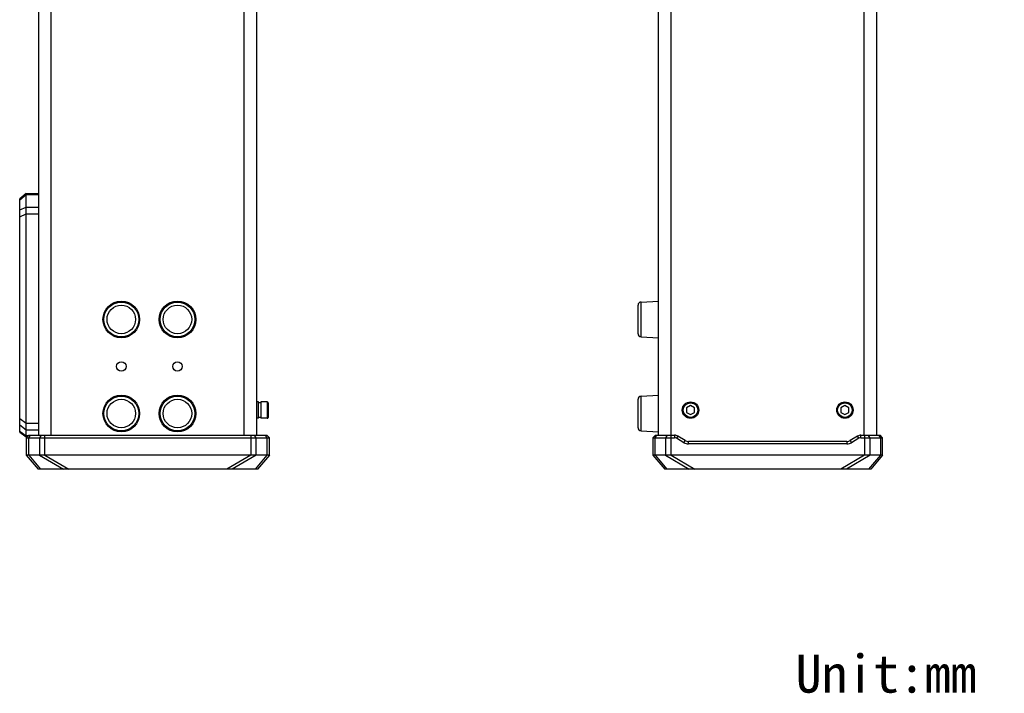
# Model space of a CAD drawing. Header units: millimetres. Extents: x 100 to 429, y 82 to 393.
# Tile 5 of 26: x 274 to 429, y 82 to 189. Entities that reach past the tile are written whole.
import ezdxf

# ---------------------------------------------------------------- set-up
doc = ezdxf.new("R2010")
doc.units = ezdxf.units.MM
doc.header["$LTSCALE"] = 32.67
doc.layers.add('00_COMPONENTS', color=7, linetype='CONTINUOUS')
doc.layers.add('_000-X55_ASM_18_1', color=7, linetype='CONTINUOUS')
doc.styles.get("Standard").update_dxf_attribs({"font": 'simfang.ttf'})

msp = doc.modelspace()

# ---------------------------------------------------------------- linework, layer by layer
at = {"layer": '00_COMPONENTS', "color": 7}
for p, q in [((276.7952, 123.0002), (276.7952, 365.683)), ((409.2656, 123.0002), (409.2656, 365.683)), ((311.2952, 123.0002), (311.2952, 205.5916)), ((374.7656, 123.0002), (374.7656, 205.5916)), ((274.7952, 161.2528), (273.7952, 160.3868)), ((273.7952, 123.4666), (273.7952, 160.3868)), ((274.7952, 161.2528), (276.7952, 161.2528)), ((274.7952, 122.7166), (274.7952, 161.2528)), ((371.5156, 139.0514), (371.5156, 143.5618)), ((371.9894, 144.0611), (374.7656, 144.2066)), ((371.9894, 138.5521), (374.7656, 138.4066)), ((371.9894, 129.1811), (374.7656, 129.3266)), ((311.5452, 128.2666), (311.2952, 128.2666)), ((311.5452, 125.6666), (311.5452, 128.2666)), ((311.9202, 128.1166), (311.5452, 128.1166)), ((312.8952, 128.2666), (311.9202, 128.2666)), ((311.9202, 128.2666), (311.9202, 125.6666)), ((313.0452, 128.1166), (313.0452, 125.8166)), ((371.5156, 124.1714), (371.5156, 128.6818)), ((379.8156, 127.6883), (379.1906, 127.3274)), ((380.4406, 127.3274), (379.8156, 127.6883)), ((404.2156, 127.6883), (403.5906, 127.3274)), ((404.8406, 127.3274), (404.2156, 127.6883)), ((379.1906, 127.3274), (379.1906, 126.6057)), ((379.1906, 126.6057), (379.8156, 126.2449)), ((379.8156, 126.2449), (380.4406, 126.6057)), ((380.4406, 126.6057), (380.4406, 127.3274)), ((403.5906, 127.3274), (403.5906, 126.6057)), ((403.5906, 126.6057), (404.2156, 126.2449)), ((404.2156, 126.2449), (404.8406, 126.6057)), ((404.8406, 126.6057), (404.8406, 127.3274)), ((273.7952, 124.634), (274.7952, 123.8524)), ((311.5452, 125.6666), (311.2952, 125.6666)), ((311.9202, 125.8166), (311.5452, 125.8166)), ((312.8952, 125.6666), (311.9202, 125.6666)), ((273.7952, 123.4666), (274.7952, 122.7166)), ((275.2388, 123.0002), (274.8388, 122.6002)), ((275.2388, 123.0002), (312.8515, 123.0002)), ((313.2515, 122.6002), (312.8515, 123.0002)), ((371.9894, 123.6721), (374.7656, 123.5266)), ((374.2638, 123.0002), (373.8638, 122.6002)), ((374.2638, 123.0002), (377.2929, 123.0002)), ((406.7384, 123.0002), (409.7654, 123.0002)), ((410.1654, 122.6002), (409.7654, 123.0002)), ((274.9552, 122.7166), (274.7952, 122.7166)), ((274.8388, 122.6002), (313.2515, 122.6002)), ((274.8388, 122.6002), (274.8388, 119.8214)), ((313.2515, 119.8214), (313.2515, 122.6002)), ((373.8638, 122.6002), (377.2929, 122.6002)), ((373.8638, 122.6002), (373.8638, 119.8214)), ((378.7693, 121.814), (377.6016, 122.5147)), ((378.9751, 122.157), (377.8074, 122.8577)), ((404.5416, 122.0145), (379.4896, 122.0145)), ((404.5416, 121.6145), (379.4896, 121.6145)), ((406.2239, 122.8577), (405.0561, 122.157)), ((406.4297, 122.5147), (405.2619, 121.814)), ((406.7384, 122.6002), (410.1654, 122.6002)), ((410.1654, 119.8214), (410.1654, 122.6002)), ((313.2515, 119.8214), (274.8388, 119.8214)), ((274.8388, 119.8214), (276.712, 117.5984)), ((313.2515, 119.8214), (311.3783, 117.5984)), ((410.1654, 119.8214), (373.8638, 119.8214)), ((373.8638, 119.8214), (375.737, 117.5984)), ((410.1654, 119.8214), (408.2921, 117.5984)), ((311.3783, 117.5984), (276.712, 117.5984)), ((408.2921, 117.5984), (375.737, 117.5984))]:
    msp.add_line(p, q, dxfattribs=at)
at = {"layer": '00_COMPONENTS', "color": 4}
for p, q in [((278.7952, 123.0002), (278.7952, 207.4848)), ((407.2656, 123.0002), (407.2656, 207.4848)), ((309.2952, 123.0002), (309.2952, 205.5916)), ((376.7656, 123.0002), (376.7656, 205.5916)), ((273.7952, 160.2193), (274.7952, 161.0853)), ((274.7952, 161.0853), (276.7952, 161.0853)), ((273.7952, 158.6444), (274.7952, 159.0774)), ((274.7952, 159.0774), (276.7952, 159.0774)), ((273.7952, 157.5619), (274.7952, 157.9949)), ((274.7952, 157.9949), (276.7952, 157.9949)), ((371.9894, 138.5521), (371.9894, 144.0611)), ((371.9894, 123.6721), (371.9894, 129.1811)), ((312.8952, 128.2666), (312.8952, 125.6666)), ((273.7952, 125.6472), (274.7952, 124.9243)), ((274.7952, 124.9243), (276.7952, 124.9243)), ((273.8816, 123.5799), (273.7952, 123.6305)), ((273.8816, 123.5799), (274.7952, 122.8947)), ((274.7952, 123.8524), (276.7952, 123.8524)), ((275.2204, 122.6002), (275.4983, 123.0002)), ((277.1837, 123.0002), (276.9059, 122.6002)), ((277.7742, 119.8214), (277.7742, 123.0002)), ((310.3161, 123.0002), (310.3161, 119.8214)), ((311.1845, 122.6002), (310.9066, 123.0002)), ((312.592, 123.0002), (312.8699, 122.6002)), ((374.2146, 122.6002), (374.5024, 123.0002)), ((376.1301, 123.0002), (375.8424, 122.6002)), ((376.7415, 119.8214), (376.7415, 123.0002)), ((377.2929, 123.0002), (377.2929, 122.6002)), ((406.7384, 122.6002), (406.7384, 123.0002)), ((407.2876, 123.0002), (407.2876, 119.8214)), ((408.1868, 122.6002), (407.899, 123.0002)), ((409.5268, 123.0002), (409.8145, 122.6002)), ((275.1333, 122.8947), (274.7952, 122.8947)), ((275.2204, 119.8214), (275.2204, 122.6002)), ((276.9059, 122.6002), (276.9059, 119.8214)), ((311.1845, 119.8214), (311.1845, 122.6002)), ((312.8699, 122.6002), (312.8699, 119.8214)), ((374.2146, 119.8214), (374.2146, 122.6002)), ((375.8424, 122.6002), (375.8424, 119.8214)), ((377.8074, 122.8577), (377.6016, 122.5147)), ((378.7693, 121.814), (378.9751, 122.157)), ((379.4896, 121.6145), (379.4896, 122.0145)), ((404.5416, 122.0145), (404.5416, 121.6145)), ((405.0561, 122.157), (405.2619, 121.814)), ((406.4297, 122.5147), (406.2239, 122.8577)), ((408.1868, 119.8214), (408.1868, 122.6002)), ((409.8145, 122.6002), (409.8145, 119.8214)), ((275.2204, 119.8214), (277.0937, 117.5984)), ((276.9059, 119.8214), (280.7058, 117.5984)), ((277.7742, 119.8214), (281.5742, 117.5984)), ((310.3161, 119.8214), (306.5161, 117.5984)), ((311.1845, 119.8214), (307.3845, 117.5984)), ((312.8699, 119.8214), (310.9967, 117.5984)), ((374.2146, 119.8214), (376.0879, 117.5984)), ((375.8424, 119.8214), (379.5764, 117.5984)), ((376.7415, 119.8214), (380.4755, 117.5984)), ((407.2876, 119.8214), (403.5536, 117.5984)), ((408.1868, 119.8214), (404.4527, 117.5984)), ((409.8145, 119.8214), (407.9413, 117.5984)), ((280.6842, 117.6111), (277.083, 117.6111)), ((306.5769, 117.634), (281.5134, 117.634)), ((311.0073, 117.6111), (307.4061, 117.6111)), ((379.5551, 117.6111), (376.0772, 117.6111)), ((403.6133, 117.634), (380.4158, 117.634)), ((407.9519, 117.6111), (404.474, 117.6111))]:
    msp.add_line(p, q, dxfattribs=at)
at = {"layer": '00_COMPONENTS', "color": 7}
for centre, radius in [((289.8552, 141.3066), 2.9), ((298.7302, 141.3066), 2.9), ((289.8552, 133.8666), 0.75), ((298.7302, 133.8666), 0.75), ((289.8552, 126.4266), 2.9), ((298.7302, 126.4266), 2.9), ((379.8156, 126.9666), 1.3), ((404.2156, 126.9666), 1.3)]:
    msp.add_circle(centre, radius, dxfattribs=at)
at = {"layer": '00_COMPONENTS', "color": 4}
for centre, radius in [((289.8552, 141.3066), 2.7545), ((289.8552, 141.3066), 2.2552), ((298.7302, 141.3066), 2.7545), ((298.7302, 141.3066), 2.2552), ((289.8552, 126.4266), 2.7545), ((298.7302, 126.4266), 2.7545), ((289.8552, 126.4266), 2.2552), ((298.7302, 126.4266), 2.2552), ((379.8156, 126.9666), 1.15), ((404.2156, 126.9666), 1.15)]:
    msp.add_circle(centre, radius, dxfattribs=at)
at = {"layer": '00_COMPONENTS', "color": 7}
for centre, radius, start, end in [((372.0156, 143.5618), 0.5, 93, 180), ((372.0156, 139.0514), 0.5, 180, 267), ((372.0156, 128.6818), 0.5, 93, 180), ((312.8952, 128.1166), 0.15, 0, 90), ((312.8952, 125.8166), 0.15, 270, 360), ((372.0156, 124.1714), 0.5, 180, 267), ((377.2929, 122.0002), 1, 59.036274, 90), ((406.7384, 122.0002), 1, 90, 120.963726), ((377.2929, 122.0002), 0.6, 59.036275, 89.999999), ((379.4896, 123.0145), 1.4, 239.036274, 270.000001), ((379.4896, 123.0145), 1, 239.036274, 270), ((404.5416, 123.0145), 1, 270, 300.963726), ((404.5416, 123.0145), 1.4, 270.000004, 300.963726), ((406.7384, 122.0002), 0.6, 90.000001, 120.963726)]:
    msp.add_arc(centre, radius, start, end, dxfattribs=at)
at = {"layer": '00_COMPONENTS', "color": 4}
for points, knots in [([(277.083, 117.6111), (277.055, 117.6113), (277.0018, 117.6118), (276.9265, 117.6128), (276.8604, 117.6141), (276.804, 117.6159), (276.758, 117.6184), (276.7228, 117.6216), (276.7001, 117.6252), (276.6877, 117.6295), (276.6834, 117.6324), (276.6821, 117.634)], [0, 0, 0, 0, 0.2083456, 0.39529591, 0.55970413, 0.70004672, 0.81437147, 0.90198135, 0.9632011, 0.98431591, 1, 1, 1, 1]), ([(281.5134, 117.634), (281.4372, 117.6285), (281.2879, 117.622), (281.0711, 117.6162), (280.871, 117.6129), (280.7439, 117.6116), (280.6842, 117.6111)], [0, 0, 0, 0, 0.27614292, 0.54043408, 0.78418206, 1, 1, 1, 1]), ([(307.4061, 117.6111), (307.3465, 117.6116), (307.2194, 117.6129), (307.0192, 117.6162), (306.8024, 117.622), (306.6531, 117.6285), (306.5769, 117.634)], [0, 0, 0, 0, 0.21581337, 0.45956049, 0.7238463, 1, 1, 1, 1]), ([(311.4083, 117.634), (311.4069, 117.6324), (311.4027, 117.6295), (311.3902, 117.6252), (311.3675, 117.6216), (311.3323, 117.6184), (311.2863, 117.6159), (311.23, 117.6141), (311.1638, 117.6128), (311.0885, 117.6118), (311.0354, 117.6113), (311.0073, 117.6111)], [0, 0, 0, 0, 0.01568237, 0.03679452, 0.09801284, 0.18562032, 0.29995566, 0.44028948, 0.6046972, 0.79165063, 1, 1, 1, 1]), ([(376.0772, 117.6111), (376.0513, 117.6113), (376.0023, 117.6118), (375.9329, 117.6129), (375.872, 117.6142), (375.82, 117.6161), (375.7776, 117.6186), (375.745, 117.6218), (375.724, 117.6254), (375.7123, 117.6297), (375.7084, 117.6324), (375.707, 117.634)], [0, 0, 0, 0, 0.20814726, 0.39467724, 0.55857202, 0.69847035, 0.8126332, 0.90037543, 0.96211033, 0.98368396, 1, 1, 1, 1]), ([(380.4158, 117.634), (380.336, 117.6284), (380.1799, 117.6218), (379.954, 117.616), (379.7469, 117.6128), (379.6162, 117.6116), (379.5551, 117.6111)], [0, 0, 0, 0, 0.27858907, 0.54427588, 0.78743071, 1, 1, 1, 1]), ([(404.474, 117.6111), (404.413, 117.6116), (404.2822, 117.6128), (404.0752, 117.616), (403.8492, 117.6218), (403.6931, 117.6284), (403.6133, 117.634)], [0, 0, 0, 0, 0.21256527, 0.45571715, 0.72140155, 1, 1, 1, 1]), ([(408.3221, 117.634), (408.3208, 117.6324), (408.3168, 117.6297), (408.3052, 117.6254), (408.2841, 117.6218), (408.2515, 117.6186), (408.2091, 117.6161), (408.1572, 117.6142), (408.0963, 117.6129), (408.0269, 117.6118), (407.9778, 117.6113), (407.9519, 117.6111)], [0, 0, 0, 0, 0.01631435, 0.03788491, 0.09961878, 0.18735902, 0.30151737, 0.44142166, 0.60531524, 0.79184899, 1, 1, 1, 1])]:
    msp.add_open_spline(points, degree=3, knots=knots, dxfattribs=at)

# ---------------------------------------------------------------- texts
at = {"layer": '_000-X55_ASM_18_1'}
msp.add_text('Unit:mm', height=6, dxfattribs=at).set_placement((396.4314, 82.275))

doc.saveas('drawing.dxf')
